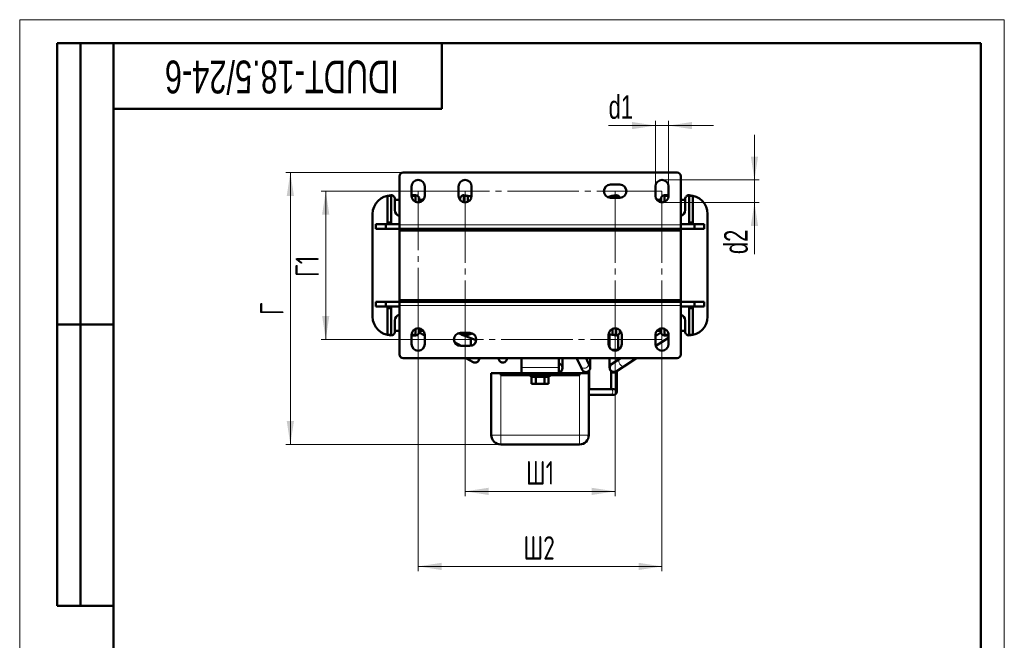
# Model space of a CAD drawing. Header units: millimetres. Extents: x 0 to 525, y 0 to 742.
# Tile 4 of 4: x 0 to 525, y 412 to 742. Entities that reach past the tile are written whole.
import ezdxf

# ---------------------------------------------------------------- set-up
doc = ezdxf.new("R2010")
doc.units = ezdxf.units.MM
doc.header["$LTSCALE"] = 2.5
doc.linetypes.add('SLD-Осевая', pattern=[19.05, 15.24, -1.27, 1.27, -1.27])
doc.linetypes.add('SLD-Сплошная', pattern=[0])
doc.styles.add('SLDTEXTSTYLE0', font='TXT', dxfattribs={"width": 0.7, "bigfont": 'bigfont'})
doc.styles.add('SLDTEXTSTYLE1', font='TXT', dxfattribs={"width": 0.7})
doc.dimstyles.new('SLDDIMSTYLE1', dxfattribs={"dimtxt": 12.5, "dimasz": 12.5, "dimexe": 0, "dimexo": 0.0625, "dimgap": 3.125, "dimtad": 2, "dimdec": 1, "dimrnd": 1e-09, "dimzin": 12, "dimdsep": 46, "dimtxsty": 'SLDTEXTSTYLE1', "dimsah": 1, "dimcen": 0.09, "dimadec": 0, "dimazin": 3, "dimtfac": 1, "dimtdec": 3, "dimtofl": 0, "dimtmove": 0, "dimatfit": 3, "dimfxl": 0, "dimfrac": 2, "dimtolj": 1, "dimtzin": 12, "dimarcsym": 0})
doc.dimstyles.new('SLDDIMSTYLE2', dxfattribs={"dimtxt": 12.5, "dimasz": 12.5, "dimexe": 0, "dimexo": 0.0625, "dimgap": 3.125, "dimtad": 2, "dimdec": 1, "dimrnd": 1e-09, "dimzin": 12, "dimdsep": 46, "dimtxsty": 'SLDTEXTSTYLE1', "dimsah": 1, "dimcen": 0.09, "dimadec": 0, "dimazin": 3, "dimtfac": 1, "dimtdec": 3, "dimtmove": 0, "dimatfit": 0, "dimfxl": 0, "dimfrac": 2, "dimtolj": 1, "dimtzin": 12, "dimarcsym": 0})

# ---------------------------------------------------------------- blocks, each defined once
blk = doc.blocks.new('_D_2')
at = {"color": 7, "linetype": 'SLD-Сплошная', "lineweight": 0}
for p, q in [((212.45, 651.06), (160.68, 651.06)), ((163.18, 572.06), (163.18, 651.06)), ((212.45, 572.06), (160.68, 572.06))]:
    blk.add_line(p, q, dxfattribs=at)
at = {"color": 7, "linetype": 'SLD-Сплошная', "lineweight": 18}
for points in [[(163.18, 651.06), (161.25, 638.56), (165.1, 638.56)], [(163.18, 572.06), (165.1, 584.56), (161.25, 584.56)]]:
    blk.add_solid(points, dxfattribs=at)
at = {"color": 7, "linetype": 'SLD-Сплошная', "lineweight": 18, "insert": (147.06, 605.34), "char_height": 12.5, "attachment_point": 1, "rotation": 90, "style": 'SLDTEXTSTYLE0'}
blk.add_mtext('Г1', dxfattribs=at)
blk = doc.blocks.new('_D_3')
at = {"color": 7, "linetype": 'SLD-Сплошная', "lineweight": 0}
for p, q in [((212.48, 572.03), (212.48, 448.56)), ((342.48, 572.03), (342.48, 448.56)), ((212.48, 451.06), (342.48, 451.06))]:
    blk.add_line(p, q, dxfattribs=at)
at = {"color": 7, "linetype": 'SLD-Сплошная', "lineweight": 18}
for points in [[(212.48, 451.06), (224.98, 449.13), (224.98, 452.98)], [(342.48, 451.06), (329.98, 452.98), (329.98, 449.13)]]:
    blk.add_solid(points, dxfattribs=at)
at = {"color": 7, "linetype": 'SLD-Сплошная', "lineweight": 18, "insert": (268.59, 467.17), "char_height": 12.5, "attachment_point": 1, "style": 'SLDTEXTSTYLE0'}
blk.add_mtext('Ш2', dxfattribs=at)
blk = doc.blocks.new('_D_4')
at = {"color": 7, "linetype": 'SLD-Сплошная', "lineweight": 0}
for p, q in [((237.48, 572.03), (237.48, 488.56)), ((317.48, 572.03), (317.48, 488.56)), ((237.48, 491.06), (317.48, 491.06))]:
    blk.add_line(p, q, dxfattribs=at)
at = {"color": 7, "linetype": 'SLD-Сплошная', "lineweight": 18}
for points in [[(237.48, 491.06), (249.98, 489.13), (249.98, 492.98)], [(317.48, 491.06), (304.98, 492.98), (304.98, 489.13)]]:
    blk.add_solid(points, dxfattribs=at)
at = {"color": 7, "linetype": 'SLD-Сплошная', "lineweight": 18, "insert": (269.92, 507.17), "char_height": 12.5, "attachment_point": 1, "style": 'SLDTEXTSTYLE0'}
blk.add_mtext('Ш1', dxfattribs=at)
blk = doc.blocks.new('_D_5')
at = {"color": 7, "linetype": 'SLD-Сплошная', "lineweight": 0}
for p, q in [((204.45, 661.06), (141.82, 661.06)), ((144.32, 516.06), (144.32, 661.06)), ((256.45, 516.06), (141.82, 516.06))]:
    blk.add_line(p, q, dxfattribs=at)
at = {"color": 7, "linetype": 'SLD-Сплошная', "lineweight": 18}
for points in [[(144.32, 661.06), (142.4, 648.56), (146.25, 648.56)], [(144.32, 516.06), (146.25, 528.56), (142.4, 528.56)]]:
    blk.add_solid(points, dxfattribs=at)
at = {"color": 7, "linetype": 'SLD-Сплошная', "lineweight": 18, "insert": (128.21, 585.01), "char_height": 12.5, "attachment_point": 1, "rotation": 90, "style": 'SLDTEXTSTYLE0'}
blk.add_mtext('Г', dxfattribs=at)
blk = doc.blocks.new('_D_6')
at = {"color": 7, "linetype": 'SLD-Сплошная', "lineweight": 0}
for p, q in [((338.98, 653.58), (338.98, 688.56)), ((345.98, 653.58), (345.98, 688.56)), ((338.98, 686.06), (314.02, 686.06)), ((338.98, 686.06), (345.98, 686.06)), ((345.98, 686.06), (370.02, 686.06))]:
    blk.add_line(p, q, dxfattribs=at)
at = {"color": 7, "linetype": 'SLD-Сплошная', "lineweight": 18}
for points in [[(338.98, 686.06), (326.48, 687.98), (326.48, 684.13)], [(345.98, 686.06), (358.48, 684.13), (358.48, 687.98)]]:
    blk.add_solid(points, dxfattribs=at)
at = {"color": 7, "linetype": 'SLD-Сплошная', "lineweight": 18, "insert": (314.02, 702.17), "char_height": 12.5, "attachment_point": 1, "style": 'SLDTEXTSTYLE1'}
blk.add_mtext('d1', dxfattribs=at)
blk = doc.blocks.new('_D_7')
at = {"color": 7, "linetype": 'SLD-Сплошная', "lineweight": 0}
for p, q in [((391.78, 657.06), (391.78, 681.1)), ((342.5, 657.06), (394.28, 657.06)), ((391.78, 657.06), (391.78, 645.06)), ((342.5, 645.06), (394.28, 645.06)), ((391.78, 645.06), (391.78, 617.53))]:
    blk.add_line(p, q, dxfattribs=at)
at = {"color": 7, "linetype": 'SLD-Сплошная', "lineweight": 18}
for points in [[(391.78, 657.06), (393.7, 669.56), (389.85, 669.56)], [(391.78, 645.06), (389.85, 632.56), (393.7, 632.56)]]:
    blk.add_solid(points, dxfattribs=at)
at = {"color": 7, "linetype": 'SLD-Сплошная', "lineweight": 18, "insert": (375.66, 617.53), "char_height": 12.5, "attachment_point": 1, "rotation": 90, "style": 'SLDTEXTSTYLE1'}
blk.add_mtext('d2', dxfattribs=at)

msp = doc.modelspace()

# ---------------------------------------------------------------- linework, layer by layer
at = {"color": 7, "linetype": 'SLD-Сплошная', "lineweight": 18}
for p, q in [((0, 742.5), (525, 742.5)), ((0, 742.5), (0, 0)), ((525, 742.5), (525, 0))]:
    msp.add_line(p, q, dxfattribs=at)
at = {"color": 7, "linetype": 'SLD-Сплошная', "lineweight": 50}
for p, q in [((20, 430), (20, 730)), ((50, 730), (20, 730)), ((20, 430), (20, 730)), ((32.5, 430), (32.5, 730)), ((32.5, 430), (32.5, 730)), ((50, 730), (50, 12.5)), ((512.5, 730), (50, 730)), ((50, 730), (50, 12.5)), ((225, 695), (225, 730)), ((512.5, 12.5), (512.5, 730)), ((50, 695), (225, 695)), ((202.48, 633.06), (202.48, 659.06)), ((204.48, 661.06), (350.48, 661.06)), ((352.48, 659.06), (352.48, 633.06)), ((208.98, 653.56), (208.98, 648.56)), ((215.98, 648.56), (215.98, 653.56)), ((233.98, 653.56), (233.98, 648.56)), ((240.98, 648.56), (240.98, 653.56)), ((319.98, 654.56), (314.98, 654.56)), ((338.98, 653.56), (338.98, 648.56)), ((345.98, 648.56), (345.98, 653.56)), ((196.08, 648.56), (198.08, 648.56)), ((196.08, 634.44), (196.08, 648.56)), ((198.08, 648.56), (198.08, 634.44)), ((200.08, 646.91), (200.08, 640.91)), ((200.08, 646.46), (202.48, 646.46)), ((208.98, 648.91), (209.08, 648.91)), ((209.08, 648.91), (211.08, 648.91)), ((209.08, 648.56), (211.08, 648.56)), ((209.08, 647.73), (209.08, 648.56)), ((211.08, 648.56), (211.08, 645.35)), ((213.08, 646.91), (213.08, 645.11)), ((213.08, 646.46), (214.58, 646.46)), ((214.98, 646.86), (214.48, 646.36)), ((214.48, 646.36), (214.48, 645.69)), ((215.2, 646.36), (214.48, 646.36)), ((215.54, 646.86), (214.98, 646.86)), ((234.68, 646.46), (234.88, 646.46)), ((234.88, 646.21), (234.88, 646.91)), ((236.88, 648.56), (238.88, 648.56)), ((236.88, 645.11), (236.88, 648.56)), ((238.88, 648.56), (238.88, 645.35)), ((314.98, 647.56), (319.98, 647.56)), ((316.08, 648.56), (318.08, 648.56)), ((316.08, 647.56), (316.08, 648.56)), ((318.08, 648.56), (318.08, 647.56)), ((339.98, 646.86), (339.42, 646.86)), ((340.48, 646.36), (339.75, 646.36)), ((340.48, 646.36), (339.98, 646.86)), ((340.38, 646.46), (341.88, 646.46)), ((340.48, 645.69), (340.48, 646.36)), ((341.88, 645.11), (341.88, 646.91)), ((343.88, 648.91), (345.88, 648.91)), ((343.88, 648.56), (345.88, 648.56)), ((343.88, 645.35), (343.88, 648.56)), ((345.88, 648.91), (345.98, 648.91)), ((345.88, 648.56), (345.88, 647.73)), ((352.48, 646.46), (354.88, 646.46)), ((354.88, 640.91), (354.88, 646.91)), ((356.88, 648.56), (358.88, 648.56)), ((356.88, 634.44), (356.88, 648.56)), ((358.88, 648.56), (358.88, 634.44)), ((188.18, 638.91), (188.18, 584.21)), ((366.78, 638.91), (366.78, 584.21)), ((189.98, 631.06), (189.98, 633.56)), ((189.98, 633.56), (195.17, 633.56)), ((195.17, 631.06), (189.98, 631.06)), ((195.17, 633.56), (195.17, 631.06)), ((195.17, 633.56), (202.48, 633.56)), ((202.48, 631.06), (195.17, 631.06)), ((196.08, 633.56), (196.08, 634.44)), ((198.08, 634.44), (196.08, 634.44)), ((198.08, 633.56), (196.08, 633.56)), ((198.08, 633.56), (198.08, 634.44)), ((202.48, 633.06), (202.48, 631.06)), ((202.48, 631.06), (352.48, 631.06)), ((202.48, 630.06), (202.48, 631.06)), ((202.48, 631.06), (232.48, 631.06)), ((232.48, 630.06), (202.48, 630.06)), ((202.48, 630.06), (352.48, 630.06)), ((202.48, 593.06), (202.48, 630.06)), ((232.48, 631.06), (232.48, 630.06)), ((246.78, 631.06), (246.78, 630.06)), ((248.18, 631.06), (248.18, 630.06)), ((262.48, 630.06), (262.48, 631.06)), ((262.48, 631.06), (292.48, 631.06)), ((292.48, 630.06), (262.48, 630.06)), ((292.48, 631.06), (292.48, 630.06)), ((306.78, 631.06), (306.78, 630.06)), ((308.18, 631.06), (308.18, 630.06)), ((322.48, 630.06), (322.48, 631.06)), ((322.48, 631.06), (352.48, 631.06)), ((352.48, 630.06), (322.48, 630.06)), ((352.48, 633.56), (359.78, 633.56)), ((352.48, 631.06), (352.48, 633.06)), ((359.78, 631.06), (352.48, 631.06)), ((352.48, 631.06), (352.48, 630.06)), ((352.48, 593.06), (352.48, 630.06)), ((356.88, 634.44), (358.88, 634.44)), ((356.88, 633.56), (356.88, 634.44)), ((358.88, 633.56), (356.88, 633.56)), ((358.88, 634.44), (358.88, 633.56)), ((359.78, 633.56), (364.98, 633.56)), ((359.78, 631.06), (359.78, 633.56)), ((364.98, 631.06), (359.78, 631.06)), ((364.98, 633.56), (364.98, 631.06)), ((189.98, 592.06), (189.98, 589.56)), ((189.98, 592.06), (195.17, 592.06)), ((189.98, 589.56), (195.17, 589.56)), ((195.17, 589.56), (195.17, 592.06)), ((195.17, 592.06), (202.48, 592.06)), ((195.17, 589.56), (202.48, 589.56)), ((196.08, 589.56), (198.08, 589.56)), ((196.08, 589.56), (196.08, 588.67)), ((196.08, 588.67), (198.08, 588.67)), ((196.08, 574.56), (196.08, 588.67)), ((198.08, 588.67), (198.08, 589.56)), ((198.08, 588.67), (198.08, 574.56)), ((202.48, 592.06), (202.48, 593.06)), ((202.48, 593.06), (232.48, 593.06)), ((202.48, 593.06), (352.48, 593.06)), ((352.48, 592.06), (202.48, 592.06)), ((202.48, 592.06), (202.48, 590.06)), ((232.48, 592.06), (202.48, 592.06)), ((202.48, 564.06), (202.48, 590.06)), ((232.48, 593.06), (232.48, 592.06)), ((246.78, 593.06), (246.78, 592.06)), ((246.79, 592.06), (246.79, 592.93)), ((248.18, 593.06), (248.18, 592.06)), ((262.48, 592.06), (262.48, 593.06)), ((262.48, 593.06), (292.48, 593.06)), ((292.48, 592.06), (262.48, 592.06)), ((292.48, 593.06), (292.48, 592.06)), ((306.78, 593.06), (306.78, 592.06)), ((308.18, 593.06), (308.18, 592.06)), ((322.48, 592.06), (322.48, 593.06)), ((322.48, 593.06), (352.48, 593.06)), ((352.48, 592.06), (322.48, 592.06)), ((352.48, 593.06), (352.48, 592.06)), ((352.48, 592.06), (359.78, 592.06)), ((352.48, 590.06), (352.48, 592.06)), ((352.48, 590.06), (352.48, 564.06)), ((352.48, 589.56), (359.78, 589.56)), ((356.88, 589.56), (358.88, 589.56)), ((356.88, 588.67), (356.88, 589.56)), ((356.88, 574.56), (356.88, 588.67)), ((358.88, 588.67), (356.88, 588.67)), ((358.88, 589.56), (358.88, 588.67)), ((358.88, 588.67), (358.88, 574.56)), ((359.78, 592.06), (359.78, 589.56)), ((359.78, 592.06), (364.98, 592.06)), ((359.78, 589.56), (364.98, 589.56)), ((364.98, 589.56), (364.98, 592.06)), ((20, 580), (50, 580)), ((50, 580), (20, 580)), ((200.08, 582.21), (200.08, 576.21)), ((211.08, 577.77), (211.08, 574.56)), ((213.08, 578.01), (213.08, 576.21)), ((316.08, 574.56), (316.08, 577.77)), ((318.08, 578.01), (318.08, 574.56)), ((341.88, 576.21), (341.88, 578.01)), ((343.88, 574.56), (343.88, 577.77)), ((354.88, 576.21), (354.88, 582.21)), ((198.08, 574.56), (196.08, 574.56)), ((202.48, 576.66), (200.08, 576.66)), ((208.98, 574.56), (208.98, 569.56)), ((209.08, 574.21), (208.98, 574.21)), ((209.08, 574.56), (209.08, 575.39)), ((211.08, 574.56), (209.08, 574.56)), ((211.08, 574.21), (209.08, 574.21)), ((213.04, 575.82), (215.98, 574.19)), ((215.28, 576.66), (213.08, 576.66)), ((215.98, 569.56), (215.98, 574.56)), ((233.89, 575.39), (235.5, 574.76)), ((239.98, 575.56), (234.98, 575.56)), ((236.88, 574.56), (236.88, 575.56)), ((238.88, 574.56), (236.88, 574.56)), ((236.9, 574.21), (243.45, 571.64)), ((238.88, 575.56), (238.88, 574.56)), ((240.55, 572.78), (240.55, 568.61)), ((313.98, 574.56), (313.98, 569.56)), ((314.55, 574.89), (314.55, 567.64)), ((318.08, 574.56), (316.08, 574.56)), ((319.05, 566.92), (319.05, 574.46)), ((320.08, 576.9), (320.08, 576.21)), ((320.28, 576.66), (320.08, 576.66)), ((320.98, 569.56), (320.98, 574.56)), ((341.93, 575.73), (338.98, 573.83)), ((338.98, 574.56), (338.98, 569.56)), ((339.12, 568.58), (345.98, 572.98)), ((341.88, 576.66), (339.68, 576.66)), ((345.88, 574.56), (343.88, 574.56)), ((345.88, 574.21), (343.88, 574.21)), ((345.88, 575.39), (345.88, 574.56)), ((345.98, 574.21), (345.88, 574.21)), ((345.98, 569.56), (345.98, 574.56)), ((354.88, 576.66), (352.48, 576.66)), ((358.88, 574.56), (356.88, 574.56)), ((235.45, 568.56), (231.81, 570.57)), ((234.98, 568.56), (239.98, 568.56)), ((350.48, 562.06), (204.48, 562.06)), ((237.9, 562.06), (241.71, 559.95)), ((245.05, 561.92), (245.05, 562.06)), ((255.35, 562.06), (255.35, 561.92)), ((259.79, 561.37), (259.95, 562.06)), ((267.48, 562.06), (267.48, 557.06)), ((287.48, 557.06), (287.48, 562.06)), ((289.45, 556.92), (289.45, 562.06)), ((296.93, 562.06), (299.14, 557.61)), ((303.17, 559.62), (301.96, 562.06)), ((304.25, 556.92), (304.25, 562.06)), ((314.55, 562.06), (314.55, 556.92)), ((319.05, 566.43), (319.05, 566.92)), ((319.05, 561.04), (319.05, 562.06)), ((320.64, 562.06), (319.73, 561.47)), ((322.16, 557.68), (328.97, 562.06)), ((267.48, 554.06), (267.48, 557.06)), ((288.02, 559.01), (287.48, 559.22)), ((287.48, 557.06), (287.48, 554.06)), ((299.14, 557.61), (299.99, 555.91)), ((304.02, 557.92), (303.17, 559.62)), ((319.73, 561.47), (315.59, 558.81)), ((318.02, 555.02), (322.16, 557.68)), ((251.48, 554.06), (251.48, 521.06)), ((251.48, 554.06), (256.48, 554.06)), ((256.48, 553.06), (256.48, 554.06)), ((256.48, 554.06), (267.48, 554.06)), ((274.55, 553.06), (256.48, 553.06)), ((267.48, 554.06), (287.48, 554.06)), ((272.48, 553.06), (272.48, 552.06)), ((282.48, 552.06), (272.48, 552.06)), ((272.9, 552.06), (272.9, 548.46)), ((280.4, 553.06), (274.55, 553.06)), ((275.19, 552.06), (275.19, 548.46)), ((279.76, 552.06), (279.76, 548.46)), ((298.48, 553.06), (280.4, 553.06)), ((282.05, 552.06), (282.05, 548.46)), ((282.48, 552.06), (282.48, 553.06)), ((287.48, 554.06), (298.48, 554.06)), ((288.78, 554.06), (288.78, 555.31)), ((298.48, 554.06), (298.48, 553.06)), ((298.48, 554.06), (303.48, 554.06)), ((300.58, 555.17), (300.58, 554.06)), ((303.48, 521.06), (303.48, 554.06)), ((303.58, 554.06), (303.58, 555.31)), ((303.58, 545.56), (303.58, 554.06)), ((315.38, 555.17), (315.38, 554.06)), ((315.38, 554.06), (315.38, 545.56)), ((318.38, 554.06), (318.38, 555.25)), ((318.38, 544.06), (318.38, 554.06)), ((275.19, 548.46), (272.9, 548.46)), ((279.76, 548.46), (275.19, 548.46)), ((282.05, 548.46), (279.76, 548.46)), ((315.04, 545.56), (303.48, 545.56)), ((303.48, 542.56), (315.04, 542.56)), ((316.88, 545.56), (315.04, 545.56)), ((315.04, 542.56), (316.88, 542.56)), ((256.48, 516.06), (298.48, 516.06)), ((20, 430), (50, 430))]:
    msp.add_line(p, q, dxfattribs=at)
at = {"color": 7, "linetype": 'SLD-Осевая', "lineweight": 18}
for p, q in [((212.48, 651.06), (342.48, 651.06)), ((212.48, 572.06), (212.48, 651.06)), ((237.48, 651.06), (237.48, 572.06)), ((317.48, 651.06), (317.48, 572.06)), ((342.48, 651.06), (342.48, 572.06)), ((342.48, 572.06), (212.48, 572.06))]:
    msp.add_line(p, q, dxfattribs=at)
at = {"color": 8, "linetype": 'SLD-Сплошная', "lineweight": 18}
for p, q in [((352.48, 633.06), (202.48, 633.06)), ((202.48, 590.06), (352.48, 590.06)), ((319.05, 566.92), (315.18, 566.92)), ((287.48, 557.06), (267.48, 557.06)), ((256.48, 521.06), (256.48, 553.06)), ((274.96, 554.06), (274.96, 553.06)), ((280, 553.06), (280, 554.06)), ((298.48, 553.06), (298.48, 521.06)), ((303.58, 554.06), (303.48, 554.06)), ((318.38, 554.06), (315.38, 554.06)), ((251.48, 521.06), (256.48, 521.06)), ((298.48, 521.06), (256.48, 521.06)), ((256.48, 516.06), (256.48, 521.06)), ((298.48, 521.06), (303.48, 521.06)), ((298.48, 521.06), (298.48, 516.06))]:
    msp.add_line(p, q, dxfattribs=at)
at = {"color": 7, "linetype": 'SLD-Сплошная', "lineweight": 50, "flags": 128}
msp.add_lwpolyline([(244.77, 560.83), (245.04, 561.66), (245.05, 562.06)], dxfattribs=at)
at = {"color": 8, "linetype": 'SLD-Сплошная', "lineweight": 18, "flags": 128}
for points in [[(256.78, 562.06), (257.15, 561.86), (258.01, 561.66)], [(258.01, 561.66), (258.86, 561.74), (259.53, 562.06)], [(319.73, 561.47), (319.66, 561.42), (319.42, 560.98), (319.42, 560.34), (319.65, 559.58)], [(319.65, 559.58), (320.08, 558.81), (320.64, 558.17), (321.24, 557.74), (321.8, 557.58), (322.16, 557.68)], [(315.04, 542.56), (315.51, 542.67), (315.9, 543), (316.17, 543.48), (316.26, 544.06), (316.17, 544.63), (315.9, 545.12), (315.51, 545.44), (315.04, 545.56)]]:
    msp.add_lwpolyline(points, dxfattribs=at)
at = {"color": 7, "linetype": 'SLD-Сплошная', "lineweight": 50}
for centre, radius, start, end in [((204.48, 659.06), 2, 90, 180), ((212.48, 653.56), 3.5, 0, 180), ((237.48, 653.56), 3.5, 0, 180), ((342.48, 653.56), 3.5, 360, 180), ((350.48, 659.06), 2, 0, 90), ((314.98, 651.06), 3.5, 90, 270), ((319.98, 651.06), 3.5, 270, 90), ((198.18, 638.91), 10, 90.7162, 180), ((198.08, 646.91), 2, 0, 90.7162), ((212.48, 648.56), 3.5, 180, 0), ((211.08, 646.91), 2, 0, 90), ((237.48, 648.56), 3.5, 180, 0), ((236.88, 646.91), 2, 89.2838, 180), ((236.78, 638.91), 10, 65.4441, 89.2838), ((318.18, 638.91), 10, 90.7162, 116.9542), ((318.08, 646.91), 2, 18.9845, 90.7162), ((342.48, 648.56), 3.5, 180, 360), ((343.88, 646.91), 2, 90, 180), ((356.88, 646.91), 2, 89.2838, 180), ((356.78, 638.91), 10, 0, 89.2838), ((203.08, 640.91), 3, 180, 258.463), ((351.88, 640.91), 3, 281.537, 0), ((198.18, 584.21), 10, 180, 269.2838), ((203.08, 582.21), 3, 101.537, 180), ((351.88, 582.21), 3, 0, 78.463), ((356.78, 584.21), 10, 270.7162, 0), ((212.48, 574.56), 3.5, 0, 180), ((317.48, 574.56), 3.5, 360, 180), ((342.48, 574.56), 3.5, 0, 180), ((198.08, 576.21), 2, 269.2838, 0), ((211.08, 576.21), 2, 270, 0), ((234.98, 572.06), 3.5, 90, 270), ((236.88, 576.21), 2, 198.9845, 270.7162), ((236.78, 584.21), 10, 270.7162, 296.9542), ((239.98, 572.06), 3.5, 270, 90), ((318.18, 584.21), 10, 245.4441, 269.2838), ((318.08, 576.21), 2, 269.2838, 0), ((343.88, 576.21), 2, 180, 270), ((356.88, 576.21), 2, 180, 270.7162), ((212.48, 569.56), 3.5, 180, 0), ((317.48, 569.56), 3.5, 180, 0), ((342.48, 569.56), 3.5, 180, 0), ((204.48, 564.06), 2, 180, 270), ((257.6, 561.92), 2.25, 176.3859, 256.0864), ((350.48, 564.06), 2, 270, 0), ((242.8, 561.92), 2.25, 241.0373, 331.0373), ((257.6, 561.92), 2.25, 256.0864, 346.0864), ((287.2, 556.92), 2.25, 338.6044, 68.6044), ((302, 556.92), 2.25, 296.4608, 26.4608), ((316.8, 556.92), 2.25, 122.7141, 212.7141), ((287.2, 556.92), 2.25, 277.0242, 338.6044), ((302, 556.92), 2.25, 206.4608, 296.4608), ((316.8, 556.92), 2.25, 212.7141, 302.7141), ((316.88, 544.06), 1.5, 0, 90), ((316.88, 544.06), 1.5, 270, 0), ((256.48, 521.06), 5, 180, 270), ((298.48, 521.06), 5, 270, 360)]:
    msp.add_arc(centre, radius, start, end, dxfattribs=at)
at = {"color": 8, "linetype": 'SLD-Сплошная', "lineweight": 18}
for centre, radius, start, end in [((300.73, 558.5), 1.82, 209.0813, 283.4112), ((301.07, 558.93), 2.21, 272.2887, 17.9891)]:
    msp.add_arc(centre, radius, start, end, dxfattribs=at)

# ---------------------------------------------------------------- texts
at = {"color": 7, "linetype": 'Continuous', "lineweight": 0, "insert": (139.8, 703.21), "char_height": 17.5, "attachment_point": 2, "rotation": 180, "style": 'SLDTEXTSTYLE1'}
msp.add_mtext('IDUDT-18.5/24-6', dxfattribs=at)

# ---------------------------------------------------------------- dimensions: what is measured, and where the dimension line sits
at = {"color": 7, "linetype": 'SLD-Сплошная', "lineweight": 18}
for base, p1, p2, angle, text, dimstyle, picture, middle in [((345.98, 686.06), (338.98, 653.56), (345.98, 653.56), 0, 'd1', 'SLDDIMSTYLE2', '_D_6', (320.23, 686.06)), ((391.78, 645.06), (342.48, 657.06), (342.48, 645.06), 90, 'd2', 'SLDDIMSTYLE2', '_D_7', (391.78, 625.08)), ((144.32, 661.06), (256.48, 516.06), (204.48, 661.06), 90, 'Г', 'SLDDIMSTYLE1', '_D_5', (144.32, 588.56)), ((163.18, 651.06), (212.48, 572.06), (212.48, 651.06), 90, 'Г1', 'SLDDIMSTYLE1', '_D_2', (163.18, 611.56))]:
    dim = msp.add_linear_dim(base=base, p1=p1, p2=p2, angle=angle, text=text, dimstyle=dimstyle, dxfattribs=at)
    dim.commit()
    dim.dimension.update_dxf_attribs({"geometry": picture, "text_midpoint": middle, "dimtype": 160})
for base, p1, p2, text, picture, middle in [((342.48, 451.06), (212.48, 572.06), (342.48, 572.06), 'Ш2', '_D_3', (277.48, 451.06)), ((317.48, 491.06), (237.48, 572.06), (317.48, 572.06), 'Ш1', '_D_4', (277.48, 491.06))]:
    dim = msp.add_linear_dim(base=base, p1=p1, p2=p2, text=text, dimstyle='SLDDIMSTYLE1', dxfattribs=at)
    dim.commit()
    dim.dimension.update_dxf_attribs({"geometry": picture, "text_midpoint": middle, "dimtype": 160})

doc.saveas('drawing.dxf')
